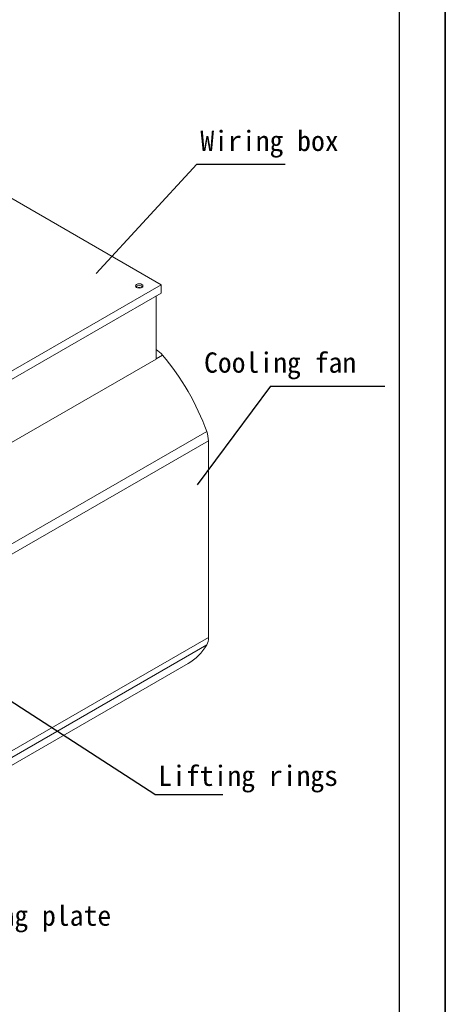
# Model space of a CAD drawing. Header units: inches. Extents: x -2985 to 8431, y -15940 to -4411.
# Tile 15 of 16: x 636 to 837, y -15706 to -15241. Entities that reach past the tile are written whole.
import ezdxf

# ---------------------------------------------------------------- set-up
doc = ezdxf.new("R2010")
doc.units = ezdxf.units.IN
doc.header["$MEASUREMENT"] = 0
doc.layers.add('1', color=1, linetype='Continuous')
doc.layers.add('尺寸线', color=7, linetype='Continuous')

msp = doc.modelspace()

# ---------------------------------------------------------------- linework, layer by layer
for p, q in [((836.5443, -14643.8976), (836.5443, -15939.6569)), ((836.5443, -15939.6569), (836.5443, -14859.8575))]:
    msp.add_line(p, q)
at = {"color": 7, "linetype": 'Continuous', "lineweight": 15}
for p, q in [((610.8689, -15313.222), (702.4393, -15366.0714)), ((702.4393, -15366.0714), (608.3941, -15420.3492)), ((702.4393, -15366.0714), (702.4393, -15370.073)), ((702.4393, -15370.073), (608.3941, -15424.3507)), ((699.9644, -15401.2278), (699.9644, -15371.5013)), ((608.3941, -15454.0772), (699.9644, -15401.2278)), ((723.8737, -15435.4808), (628.8385, -15490.3299)), ((629.678, -15494.7749), (724.7131, -15439.9258)), ((724.7131, -15439.9258), (724.7131, -15532.8709)), ((724.7131, -15532.8709), (629.678, -15587.72)), ((723.8737, -15536.347), (628.8385, -15591.1961)), ((620.0171, -15599.9933), (715.0522, -15545.1442))]:
    msp.add_line(p, q, dxfattribs=at)
at = {"color": 8, "linetype": 'Continuous', "lineweight": 15}
msp.add_line((703.045, -15399.4045), (699.9644, -15401.1825), dxfattribs=at)
at = {"color": 7, "linetype": 'Continuous', "lineweight": 15, "flags": 128}
msp.add_lwpolyline([(690.8074, -15367.3569), (691.3751, -15367.5759), (692.0448, -15367.6528), (692.7145, -15367.5759), (693.2822, -15367.3569), (693.6616, -15367.0293), (693.7948, -15366.6428), (693.6616, -15366.2562), (693.2822, -15365.9286), (692.7145, -15365.7096), (692.0448, -15365.6328), (691.3751, -15365.7096), (690.8074, -15365.9286), (690.428, -15366.2562), (690.2948, -15366.6428), (690.428, -15367.0293), (690.8074, -15367.3569)], dxfattribs=at)
at = {"color": 7, "linetype": 'Continuous', "lineweight": 15}
for centre, radius, start, end in [((692.0448, -15368.7431), 2.3032, 46.531777, 133.468223), ((692.0448, -15370.1759), 2.8309, 70.933913, 109.066087), ((692.5564, -15408.1037), 13.6267, 39.67208, 57.068461), ((613.1179, -15475.3749), 117.7216, 19.808938, 40.191073), ((711.3278, -15440.1518), 13.3872, 0.967293, 20.421053), ((718.0327, -15533.0971), 6.6843, 330.908578, 1.9389), ((702.4637, -15523.6994), 24.8666, 300.413881, 329.428358)]:
    msp.add_arc(centre, radius, start, end, dxfattribs=at)
at = {"layer": '1'}
msp.add_line((814.7301, -14665.7118), (814.7301, -15917.8428), dxfattribs=at)
at = {"layer": '尺寸线', "color": 3}
for p, q in [((719.276, -15309.1813), (671.6384, -15360.775)), ((719.276, -15309.1813), (760.8786, -15309.1813)), ((753.9644, -15414.0404), (719.3248, -15460.7314)), ((753.9644, -15414.0404), (807.9433, -15414.0404)), ((699.3751, -15607.063), (588.7312, -15535.595)), ((699.3751, -15607.063), (731.5785, -15607.063))]:
    msp.add_line(p, q, dxfattribs=at)

# ---------------------------------------------------------------- texts
at = {"char_height": 9.6, "width": 1257.732614, "attachment_point": 1}
for s, insert in [('{\\fKaiTi_GB2312|b0|i0|c134|p49;Wiring box}', (720.8982, -15293.2939)), ('{\\fKaiTi_GB2312|b0|i0|c134|p49;Cooling fan}', (722.6322, -15398.0753)), ('{\\fKaiTi_GB2312|b0|i0|c134|p49;Lifting rings}', (700.9917, -15593.3528)), ('{\\fKaiTi_GB2312|b0|i0|c134|p49;Floor mounting plate}', (548.1649, -15659.4621))]:
    msp.add_mtext(s, dxfattribs=dict(at, insert=insert))

doc.saveas('drawing.dxf')
